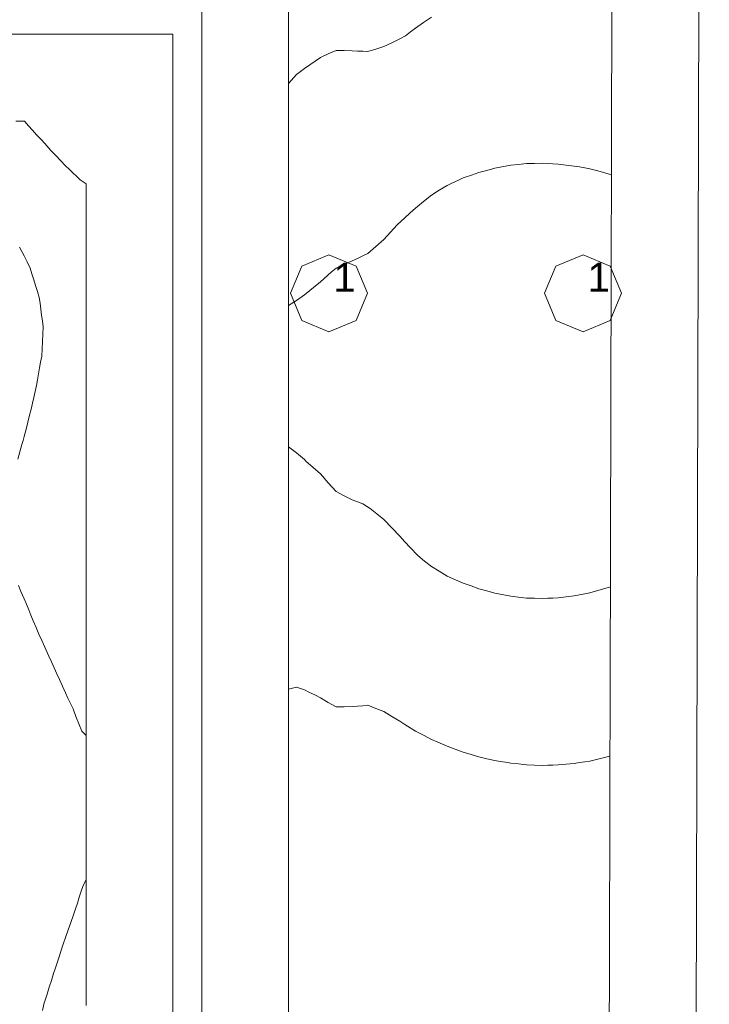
# Model space of a CAD drawing. Header units: millimetres. Extents: x -3350 to 1628655, y -3400 to 242269.
# Tile 45 of 73: x 1557364 to 1559746, y 15421 to 18823. Entities that reach past the tile are written whole.
import ezdxf
from ezdxf.xclip import XClip

# ---------------------------------------------------------------- set-up
doc = ezdxf.new("R2010")
doc.units = ezdxf.units.MM
doc.header["$MEASUREMENT"] = 0
doc.header["$XCLIPFRAME"] = 0
doc.linetypes.add('B0402', pattern=[937.5, 625, -312.5])
for name, color, linetype in [('19077_E_2-04_2_DLXLUMEX', 7, 'Continuous'), ('19077_E_2-04_2_New_0', 7, 'Continuous'), ('19077_E_2-04_2_New_DLXISO', 7, 'Continuous'), ('19077_E_2-04_2_New_DLXLUM', 7, 'Continuous')]:
    doc.layers.add(name, color=color, linetype=linetype)
doc.styles.add('GENERATED_STYLE_1', font='txt')

# ---------------------------------------------------------------- blocks, each defined once
blk = doc.blocks.new('Drawing_1_2', base_point=(1545683.5, -2338.8))
at = {"layer": '19077_E_2-04_2_New_0', "color": 6, "linetype": 'Continuous', "lineweight": 0}
for p, q in [((1557993.3, 33272.5), (1557993.3, 12372.5)), ((1557993.3, 12372.5), (1557993.3, 33272.5)), ((1557993.3, 12372.5), (1557993.3, 33272.5)), ((1557993.3, 33272.5), (1557993.3, 12372.5)), ((1557993.3, 12372.5), (1557993.3, 33272.5)), ((1557993.3, 12372.5), (1557993.3, 33272.5)), ((1557993.3, 33272.5), (1557993.3, 12372.5)), ((1559746.4, 33272.5), (1559693.3, 12372.5)), ((1559693.3, 12372.5), (1559746.4, 33272.5)), ((1559746.4, 33272.5), (1559693.3, 12372.5)), ((1559746.4, 33272.5), (1559693.3, 12372.5)), ((1559693.3, 12372.5), (1559746.4, 33272.5)), ((1559746.4, 33272.5), (1559693.3, 12372.5)), ((1559693.3, 12372.5), (1559746.4, 33272.5)), ((1552743.3, 18772.5), (1557893.3, 18772.5)), ((1557893.3, 18772.5), (1552743.3, 18772.5)), ((1552743.3, 18772.5), (1557893.3, 18772.5)), ((1557893.3, 18772.5), (1552743.3, 18772.5)), ((1557893.3, 11672.5), (1557893.3, 18772.5)), ((1557893.3, 18772.5), (1557893.4, 18772.5)), ((1557893.3, 18772.5), (1557893.3, 11672.5)), ((1557893.3, 18772.5), (1557893.4, 18772.5)), ((1557893.3, 18772.5), (1557893.3, 11672.5)), ((1557893.3, 11672.5), (1557893.3, 18772.5))]:
    blk.add_line(p, q, dxfattribs=at)
at = {"layer": '19077_E_2-04_2_New_DLXISO', "color": 30, "linetype": 'Continuous', "lineweight": 0, "flags": 128}
for points in [[(1558293.3, 18881.1), (1558293.3, 18811.4), (1558293.3, 18741.6), (1558293.3, 18671.9), (1558293.3, 18602.1), (1558293.3, 18532.4), (1558293.3, 18462.6), (1558293.3, 18392.8), (1558293.3, 18323.1), (1558293.3, 18253.3), (1558293.3, 18183.6), (1558293.3, 18113.8), (1558293.3, 18044), (1558293.3, 17974.3), (1558293.3, 17904.5), (1558293.3, 17834.8), (1558293.3, 17765), (1558293.3, 17695.2), (1558293.3, 17625.5), (1558293.3, 17555.7), (1558293.3, 17486), (1558293.3, 17416.2), (1558293.3, 17346.4), (1558293.3, 17276.7), (1558293.3, 17206.9), (1558293.3, 17137.2), (1558293.3, 17067.4), (1558293.3, 16997.6), (1558293.3, 16927.9), (1558293.3, 16858.1), (1558293.3, 16788.4), (1558293.3, 16718.6), (1558293.3, 16648.8), (1558293.3, 16579.1), (1558293.3, 16509.3), (1558293.3, 16439.6), (1558293.3, 16369.8), (1558293.3, 16300.1), (1558293.3, 16230.3), (1558293.3, 16160.5), (1558293.3, 16090.8), (1558293.3, 16021), (1558293.3, 15951.3), (1558293.3, 15881.5), (1558293.3, 15811.7), (1558293.3, 15742), (1558293.3, 15672.2), (1558293.3, 15602.5), (1558293.3, 15532.7), (1558293.3, 15462.9), (1558293.3, 15393.2)], [(1559401, 15393.2), (1559401.2, 15462.9), (1559401.3, 15532.7), (1559401.5, 15602.4), (1559401.7, 15672.2), (1559401.9, 15742), (1559402, 15811.7), (1559402.2, 15881.5), (1559402.4, 15951.2), (1559402.6, 16021), (1559402.8, 16090.8), (1559402.9, 16160.5), (1559403.1, 16230.3), (1559403.3, 16300), (1559403.5, 16369.8), (1559403.6, 16439.6), (1559403.8, 16509.3), (1559404, 16579.1), (1559404.2, 16648.8), (1559404.3, 16718.6), (1559404.5, 16788.3), (1559404.7, 16858.1), (1559404.9, 16927.9), (1559405.1, 16997.6), (1559405.2, 17067.4), (1559405.4, 17137.1), (1559405.6, 17206.9), (1559405.8, 17276.7), (1559405.9, 17346.4), (1559406.1, 17416.2), (1559406.3, 17485.9), (1559406.5, 17555.7), (1559406.6, 17625.5), (1559406.8, 17695.2), (1559407, 17765), (1559407.2, 17834.7), (1559407.4, 17904.5), (1559407.5, 17974.3), (1559407.7, 18044), (1559407.9, 18113.8), (1559408.1, 18183.5), (1559408.2, 18253.3), (1559408.4, 18323.1), (1559408.6, 18392.8), (1559408.8, 18462.6), (1559409, 18532.3), (1559409.1, 18602.1), (1559409.3, 18671.9), (1559409.5, 18741.6), (1559409.7, 18811.4), (1559409.8, 18881.1)]]:
    blk.add_lwpolyline(points, dxfattribs=at)
at = {"layer": '19077_E_2-04_2_New_DLXISO', "color": 14, "linetype": 'Continuous', "lineweight": 0, "flags": 128}
blk.add_lwpolyline([(1558786.4, 18831.5), (1558759, 18812.6), (1558731.6, 18793.8), (1558714.1, 18780.4), (1558696.7, 18767.1), (1558676.8, 18756.4), (1558649.4, 18742.9), (1558622, 18729.4), (1558594.6, 18720.9), (1558567.2, 18712.4), (1558549, 18713.3), (1558530.7, 18714.2), (1558512.4, 18715.1), (1558485.1, 18715.6), (1558457.7, 18716.1), (1558430.3, 18704.2), (1558402.9, 18692.3), (1558384.6, 18679.5), (1558366.4, 18666.7), (1558348.1, 18653.9), (1558320.7, 18633.1), (1558293.3, 18602.1), (1558293.3, 18532.4), (1558293.3, 18462.6), (1558293.3, 18392.8), (1558293.3, 18323.1), (1558293.3, 18253.3), (1558293.3, 18183.6), (1558293.3, 18113.8), (1558293.3, 18044), (1558293.3, 17974.3), (1558293.3, 17904.5), (1558293.3, 17834.8), (1558293.3, 17765), (1558293.3, 17695.2), (1558293.3, 17625.5), (1558293.3, 17555.7), (1558293.3, 17486), (1558293.3, 17416.2), (1558293.3, 17346.4), (1558293.3, 17276.7), (1558293.3, 17206.9), (1558293.3, 17137.2), (1558293.3, 17067.4), (1558293.3, 16997.6), (1558293.3, 16927.9), (1558293.3, 16858.1), (1558293.3, 16788.4), (1558293.3, 16718.6), (1558293.3, 16648.8), (1558293.3, 16579.1), (1558293.3, 16509.3), (1558320.7, 16517.1), (1558348.1, 16507.6), (1558365.8, 16498.8), (1558383.4, 16490), (1558402.9, 16479.9), (1558430.3, 16464.1), (1558457.7, 16448.3), (1558485.1, 16449.3), (1558512.4, 16450.2), (1558530.7, 16451.5), (1558549, 16452.7), (1558567.2, 16454), (1558594.6, 16443.1), (1558622, 16432.3), (1558649.4, 16415.5), (1558676.8, 16398.8), (1558695.1, 16387.6), (1558713.3, 16376.4), (1558731.6, 16365.2), (1558759, 16350.5), (1558786.4, 16335.7), (1558809.2, 16326.8), (1558841.1, 16313.3), (1558859.4, 16306.3), (1558877.7, 16299.4), (1558895.9, 16292.4), (1558923.3, 16284.1), (1558950.7, 16275.7), (1558978.1, 16269.4), (1559005.5, 16263.1), (1559023.8, 16260.1), (1559042, 16257.2), (1559060.3, 16254.2), (1559087.7, 16251.5), (1559115.1, 16248.7), (1559142.5, 16247.6), (1559169.8, 16246.5), (1559188.1, 16247), (1559206.4, 16247.4), (1559224.6, 16247.9), (1559252, 16250.4), (1559279.4, 16253), (1559297.7, 16255.9), (1559315.9, 16258.8), (1559334.2, 16261.6), (1559361.6, 16267.9), (1559403.2, 16278.8), (1559403.3, 16300), (1559403.5, 16369.8), (1559403.6, 16439.6), (1559403.8, 16509.3), (1559404, 16579.1), (1559404.2, 16648.8), (1559404.3, 16718.6), (1559404.5, 16788.3), (1559404.7, 16858.1), (1559404.9, 16927.9), (1559405.1, 16997.6), (1559405.2, 17067.4), (1559405.4, 17137.1), (1559405.6, 17206.9), (1559405.8, 17276.7), (1559405.9, 17346.4), (1559406.1, 17416.2), (1559406.3, 17485.9), (1559406.5, 17555.7), (1559406.6, 17625.5), (1559406.8, 17695.2), (1559407, 17765), (1559407.2, 17834.7), (1559407.4, 17904.5), (1559407.5, 17974.3), (1559407.7, 18044), (1559407.9, 18113.8), (1559408.1, 18183.5), (1559408.2, 18253.3), (1559408.4, 18323.1), (1559408.6, 18392.8), (1559408.8, 18462.6), (1559409, 18532.3), (1559409.1, 18602.1), (1559409.3, 18671.9), (1559409.5, 18741.6), (1559409.7, 18811.4), (1559409.9, 18890.9)], dxfattribs=at)
at = {"layer": '19077_E_2-04_2_New_DLXISO', "color": 5, "linetype": 'Continuous', "lineweight": 0, "flags": 128}
blk.add_lwpolyline([(1557593.3, 15417.5), (1557593.3, 15439.2), (1557593.3, 15460.9), (1557593.3, 15482.5), (1557593.3, 15504.2), (1557593.3, 15525.9), (1557593.3, 15547.5), (1557593.3, 15569.2), (1557593.3, 15590.9), (1557593.3, 15612.6), (1557593.3, 15634.2), (1557593.3, 15655.9), (1557593.3, 15677.6), (1557593.3, 15699.2), (1557593.3, 15720.9), (1557593.3, 15742.6), (1557593.3, 15764.2), (1557593.3, 15785.9), (1557593.3, 15807.6), (1557593.3, 15829.2), (1557593.3, 15850.9), (1557593.3, 15872.6), (1557593.3, 15894.2), (1557593.3, 15915.9), (1557593.3, 15937.6), (1557593.3, 15959.2), (1557593.3, 15980.9), (1557593.3, 16002.6), (1557593.3, 16024.2), (1557593.3, 16045.9), (1557593.3, 16067.6), (1557593.3, 16089.2), (1557593.3, 16110.9), (1557593.3, 16132.6), (1557593.3, 16154.2), (1557593.3, 16175.9), (1557593.3, 16197.6), (1557593.3, 16219.2), (1557593.3, 16240.9), (1557593.3, 16262.5), (1557593.3, 16284.2), (1557593.3, 16305.9), (1557593.3, 16327.5), (1557593.3, 16349.2), (1557593.3, 16370.9), (1557593.3, 16392.5), (1557593.3, 16414.2), (1557593.3, 16435.9), (1557593.3, 16457.5), (1557593.3, 16479.2), (1557593.3, 16500.9), (1557593.3, 16522.5), (1557593.3, 16544.2), (1557593.3, 16565.9), (1557593.3, 16587.5), (1557593.3, 16609.2), (1557593.3, 16630.9), (1557593.3, 16652.5), (1557593.3, 16674.2), (1557593.3, 16695.9), (1557593.3, 16717.5), (1557593.3, 16739.2), (1557593.3, 16760.9), (1557593.3, 16782.5), (1557593.3, 16804.2), (1557593.3, 16825.9), (1557593.3, 16847.5), (1557593.3, 16869.2), (1557593.3, 16890.9), (1557593.3, 16912.5), (1557593.3, 16934.2), (1557593.3, 16955.9), (1557593.3, 16977.5), (1557593.3, 16999.2), (1557593.3, 17020.9), (1557593.3, 17042.5), (1557593.3, 17064.2), (1557593.3, 17085.9), (1557593.3, 17107.5), (1557593.3, 17129.2), (1557593.3, 17150.9), (1557593.3, 17172.5), (1557593.3, 17194.2), (1557593.3, 17215.9), (1557593.3, 17237.5), (1557593.3, 17259.2), (1557593.3, 17280.9), (1557593.3, 17302.5), (1557593.3, 17324.2), (1557593.3, 17345.9), (1557593.3, 17367.5), (1557593.3, 17389.2), (1557593.3, 17410.9), (1557593.3, 17432.5), (1557593.3, 17454.2), (1557593.3, 17475.9), (1557593.3, 17497.5), (1557593.3, 17519.2), (1557593.3, 17540.9), (1557593.3, 17562.5), (1557593.3, 17584.2), (1557593.3, 17605.9), (1557593.3, 17627.5), (1557593.3, 17649.2), (1557593.3, 17670.9), (1557593.3, 17692.5), (1557593.3, 17714.2), (1557593.3, 17735.9), (1557593.3, 17757.5), (1557593.3, 17779.2), (1557593.3, 17800.9), (1557593.3, 17822.5), (1557593.3, 17844.2), (1557593.3, 17865.9), (1557593.3, 17887.5), (1557593.3, 17909.2), (1557593.3, 17930.9), (1557593.3, 17952.5), (1557593.3, 17974.2), (1557593.3, 17995.9), (1557593.3, 18017.5), (1557593.3, 18039.2), (1557593.3, 18060.9), (1557593.3, 18082.5), (1557593.3, 18104.2), (1557593.3, 18125.9), (1557593.3, 18147.5), (1557593.3, 18169.2), (1557593.3, 18190.9), (1557593.3, 18212.5), (1557593.3, 18234.2), (1557593.3, 18255.9), (1557573, 18269.4), (1557560.3, 18281.6), (1557547.6, 18293.8), (1557534.9, 18306), (1557522.2, 18318.2), (1557505.4, 18335.8), (1557488.7, 18353.4), (1557471.9, 18371), (1557451.1, 18394.6), (1557436.9, 18410), (1557422.7, 18425.3), (1557408.5, 18440.6), (1557394.2, 18455.9), (1557381, 18472.5), (1557365.8, 18472.5), (1557350.6, 18472.5)], dxfattribs=at)
at = {"layer": '19077_E_2-04_2_New_DLXISO', "color": 3, "linetype": 'Continuous', "lineweight": 0, "flags": 128}
for points in [[(1557443.4, 15400.3), (1557449, 15425.7), (1557451.1, 15432.4), (1557458.6, 15456.1), (1557466.1, 15479.8), (1557473.6, 15503.5), (1557481.1, 15527.2), (1557487.8, 15547.5), (1557494.5, 15567.9), (1557501.2, 15588.2), (1557507.9, 15608.5), (1557514.6, 15628.8), (1557522.2, 15651.9), (1557531.5, 15678.1), (1557540.8, 15704.2), (1557550.1, 15730.4), (1557556.8, 15750.7), (1557563.4, 15771), (1557570.1, 15791.3), (1557576.7, 15811.6), (1557583.4, 15831.9), (1557593.3, 15850.9), (1557593.3, 15872.6), (1557593.3, 15894.2), (1557593.3, 15915.9), (1557593.3, 15937.6), (1557593.3, 15959.2), (1557593.3, 15980.9), (1557593.3, 16002.6), (1557593.3, 16024.2), (1557593.3, 16045.9), (1557593.3, 16067.6), (1557593.3, 16089.2), (1557593.3, 16110.9), (1557593.3, 16132.6), (1557593.3, 16154.2), (1557593.3, 16175.9), (1557593.3, 16197.6), (1557593.3, 16219.2), (1557593.3, 16240.9), (1557593.3, 16262.5), (1557593.3, 16284.2), (1557593.3, 16305.9), (1557593.3, 16327.5), (1557593.3, 16349.2), (1557578.8, 16365.1), (1557568.7, 16390.5), (1557558.6, 16415.9), (1557548.6, 16441.3), (1557539.8, 16459.8), (1557531, 16478.3), (1557522.2, 16496.8), (1557512.2, 16519.8), (1557502.1, 16542.9), (1557492.8, 16563.2), (1557483.5, 16583.5), (1557474.2, 16603.8), (1557464.9, 16624.1), (1557451.1, 16654.5), (1557441, 16677.4), (1557430.9, 16700.2), (1557420.7, 16723.1), (1557410.6, 16746), (1557403, 16765), (1557395.3, 16784.1), (1557387.7, 16803.1), (1557380, 16822.2), (1557367.6, 16847.5), (1557360.6, 16867.9)], [(1557357.9, 17304.6), (1557364.7, 17330), (1557371.6, 17355.4), (1557375.8, 17369.1), (1557380, 17382.9), (1557386.2, 17407.6), (1557392.4, 17432.2), (1557398.6, 17456.9), (1557403.3, 17477.2), (1557408.1, 17497.5), (1557412.9, 17517.9), (1557417.6, 17538.2), (1557422.4, 17558.5), (1557425.9, 17578.8), (1557429.5, 17599.1), (1557433.1, 17619.4), (1557436.6, 17639.7), (1557440.2, 17660), (1557441.4, 17685.4), (1557442.7, 17710.8), (1557443.9, 17736.2), (1557445.2, 17761.6), (1557442.5, 17781.9), (1557439.8, 17802.2), (1557437.1, 17822.5), (1557434.4, 17842.9), (1557431.8, 17863.2), (1557425.5, 17883.5), (1557419.2, 17903.8), (1557412.9, 17924.1), (1557406.6, 17944.4), (1557400.3, 17964.7), (1557390.1, 17986), (1557380, 18007.2), (1557363.2, 18036.8)]]:
    blk.add_lwpolyline(points, dxfattribs=at)
at = {"layer": '19077_E_2-04_2_New_DLXISO', "color": 9, "linetype": 'Continuous', "lineweight": 0, "flags": 128}
blk.add_lwpolyline([(1559005.5, 18309.4), (1558978.1, 18302.1), (1558950.7, 18294.8), (1558925.2, 18286), (1558895.9, 18275.7), (1558877.7, 18267.2), (1558859.4, 18258.6), (1558841.1, 18250), (1558813.8, 18233.2), (1558786.4, 18216.4), (1558759, 18194.1), (1558731.6, 18171.9), (1558713.3, 18155.1), (1558695.1, 18138.2), (1558668.6, 18114), (1558645.3, 18088.5), (1558622, 18063.1), (1558594.6, 18039.1), (1558567.2, 18015.1), (1558549, 18006.6), (1558530.7, 17998), (1558512.4, 17989.5), (1558485.1, 17976.9), (1558457.7, 17964.2), (1558439.6, 17950.7), (1558402.9, 17916.8), (1558384.6, 17901.9), (1558366.4, 17887), (1558348.1, 17872.1), (1558320.7, 17852.5), (1558293.3, 17834.8), (1558293.3, 17765), (1558293.3, 17695.2), (1558293.3, 17625.5), (1558293.3, 17555.7), (1558293.3, 17486), (1558293.3, 17416.2), (1558293.3, 17346.4), (1558320.7, 17326.3), (1558348.1, 17302.9), (1558353.1, 17297.5), (1558378, 17275.7), (1558402.9, 17253.9), (1558430.3, 17223), (1558457.7, 17192.2), (1558485.1, 17178.1), (1558512.4, 17163.9), (1558530.7, 17156.7), (1558549, 17149.5), (1558574.8, 17134.3), (1558598.4, 17115.3), (1558622, 17096.4), (1558649.4, 17067.3), (1558676.8, 17038.1), (1558695.1, 17018.5), (1558713.3, 16998.8), (1558739.9, 16971), (1558763.1, 16952.2), (1558786.4, 16933.3), (1558813.8, 16917), (1558841.1, 16900.7), (1558859.4, 16892.6), (1558877.7, 16884.5), (1558895.9, 16876.4), (1558923.3, 16866.5), (1558950.7, 16856.7), (1558978.1, 16849.1), (1559005.5, 16841.5), (1559023.8, 16837.9), (1559042, 16834.3), (1559060.3, 16830.7), (1559087.7, 16827.6), (1559115.1, 16824.5), (1559142.5, 16823.7), (1559169.8, 16822.9), (1559188.1, 16823.8), (1559206.4, 16824.7), (1559224.6, 16825.6), (1559252, 16828.8), (1559279.4, 16832), (1559297.7, 16835.5), (1559315.9, 16839.1), (1559334.2, 16842.6), (1559361.6, 16850.1), (1559404.7, 16863.7), (1559404.9, 16927.9), (1559405.1, 16997.6), (1559405.2, 17067.4), (1559405.4, 17137.1), (1559405.6, 17206.9), (1559405.8, 17276.7), (1559405.9, 17346.4), (1559406.1, 17416.2), (1559406.3, 17485.9), (1559406.5, 17555.7), (1559406.6, 17625.5), (1559406.8, 17695.2), (1559407, 17765), (1559407.2, 17834.7), (1559407.4, 17904.5), (1559407.5, 17974.3), (1559407.7, 18044), (1559407.9, 18113.8), (1559408.1, 18183.5), (1559408.3, 18286.1), (1559389, 18292.7), (1559361.6, 18299.9), (1559334.2, 18307), (1559315.9, 18310.4), (1559297.7, 18313.8), (1559279.4, 18317.1), (1559252, 18320.3), (1559224.6, 18323.5), (1559206.4, 18324.5), (1559188.1, 18325.5), (1559169.8, 18326.5), (1559142.5, 18326), (1559115.1, 18325.4), (1559087.7, 18322.5), (1559060.3, 18319.6), (1559042, 18316.2), (1559023.8, 18312.8)], close=True, dxfattribs=at)
at = {"layer": '19077_E_2-04_2_New_DLXLUM', "color": 1, "linetype": 'Continuous', "lineweight": 0}
for p, q in [((1558338.3, 17971.3), (1558432.3, 18010.2)), ((1558432.3, 18010.2), (1558338.3, 17971.3)), ((1558432.3, 18010.2), (1558338.3, 17971.3)), ((1558338.3, 17971.3), (1558432.3, 18010.2)), ((1558432.3, 18010.2), (1558526.3, 17971.3)), ((1558526.3, 17971.3), (1558432.3, 18010.2)), ((1558432.3, 18010.2), (1558432.3, 18010.2)), ((1558526.3, 17971.3), (1558432.3, 18010.2)), ((1558432.3, 18010.2), (1558432.3, 18010.2)), ((1558432.3, 18010.2), (1558526.3, 17971.3)), ((1559216.3, 17971.3), (1559310.2, 18010.2)), ((1559310.2, 18010.2), (1559216.3, 17971.3)), ((1559310.2, 18010.2), (1559216.3, 17971.3)), ((1559216.3, 17971.3), (1559310.2, 18010.2)), ((1559310.2, 18010.2), (1559404.2, 17971.3)), ((1559404.2, 17971.3), (1559310.2, 18010.2)), ((1559310.2, 18010.2), (1559310.3, 18010.2)), ((1559404.2, 17971.3), (1559310.2, 18010.2)), ((1559310.2, 18010.2), (1559310.3, 18010.2)), ((1559310.2, 18010.2), (1559404.2, 17971.3)), ((1558299.4, 17877.3), (1558338.3, 17971.3)), ((1558338.3, 17971.3), (1558299.4, 17877.3)), ((1558338.3, 17971.3), (1558299.4, 17877.3)), ((1558299.4, 17877.3), (1558338.3, 17971.3)), ((1558338.3, 17971.3), (1558338.3, 17971.3)), ((1558338.3, 17971.3), (1558338.3, 17971.3)), ((1558526.3, 17971.3), (1558565.2, 17877.3)), ((1558565.2, 17877.3), (1558526.3, 17971.3)), ((1558526.3, 17971.3), (1558526.3, 17971.3)), ((1558565.2, 17877.3), (1558526.3, 17971.3)), ((1558526.3, 17971.3), (1558526.3, 17971.3)), ((1558526.3, 17971.3), (1558565.2, 17877.3)), ((1559177.3, 17877.3), (1559216.3, 17971.3)), ((1559216.3, 17971.3), (1559177.3, 17877.3)), ((1559216.3, 17971.3), (1559177.3, 17877.3)), ((1559177.3, 17877.3), (1559216.3, 17971.3)), ((1559216.3, 17971.3), (1559216.3, 17971.3)), ((1559216.3, 17971.3), (1559216.3, 17971.3)), ((1559404.2, 17971.3), (1559443.2, 17877.3)), ((1559443.2, 17877.3), (1559404.2, 17971.3)), ((1559404.2, 17971.3), (1559404.3, 17971.3)), ((1559443.2, 17877.3), (1559404.2, 17971.3)), ((1559404.2, 17971.3), (1559404.3, 17971.3)), ((1559404.2, 17971.3), (1559443.2, 17877.3)), ((1558338.3, 17783.3), (1558299.4, 17877.3)), ((1558299.4, 17877.3), (1558338.3, 17783.3)), ((1558299.4, 17877.3), (1558338.3, 17783.3)), ((1558338.3, 17783.3), (1558299.4, 17877.3)), ((1558299.4, 17877.3), (1558299.4, 17877.3)), ((1558299.4, 17877.3), (1558299.4, 17877.3)), ((1558565.2, 17877.3), (1558526.3, 17783.3)), ((1558526.3, 17783.3), (1558565.2, 17877.3)), ((1558526.3, 17783.3), (1558565.2, 17877.3)), ((1558565.2, 17877.3), (1558526.3, 17783.3)), ((1558565.2, 17877.3), (1558565.3, 17877.3)), ((1558565.2, 17877.3), (1558565.3, 17877.3)), ((1559216.3, 17783.3), (1559177.3, 17877.3)), ((1559177.3, 17877.3), (1559216.3, 17783.3)), ((1559177.3, 17877.3), (1559216.3, 17783.3)), ((1559216.3, 17783.3), (1559177.3, 17877.3)), ((1559177.3, 17877.3), (1559177.4, 17877.3)), ((1559177.3, 17877.3), (1559177.4, 17877.3)), ((1559443.2, 17877.3), (1559404.2, 17783.3)), ((1559404.2, 17783.3), (1559443.2, 17877.3)), ((1559404.2, 17783.3), (1559443.2, 17877.3)), ((1559443.2, 17877.3), (1559404.2, 17783.3)), ((1559443.2, 17877.3), (1559443.2, 17877.3)), ((1559443.2, 17877.3), (1559443.2, 17877.3)), ((1558432.3, 17744.3), (1558338.3, 17783.3)), ((1558338.3, 17783.3), (1558432.3, 17744.3)), ((1558338.3, 17783.3), (1558432.3, 17744.3)), ((1558432.3, 17744.3), (1558338.3, 17783.3)), ((1558338.3, 17783.3), (1558338.3, 17783.3)), ((1558338.3, 17783.3), (1558338.3, 17783.3)), ((1558526.3, 17783.3), (1558432.3, 17744.3)), ((1558432.3, 17744.3), (1558526.3, 17783.3)), ((1558432.3, 17744.3), (1558526.3, 17783.3)), ((1558526.3, 17783.3), (1558432.3, 17744.3)), ((1558526.3, 17783.3), (1558526.3, 17783.3)), ((1558526.3, 17783.3), (1558526.3, 17783.3)), ((1559310.2, 17744.3), (1559216.3, 17783.3)), ((1559216.3, 17783.3), (1559310.2, 17744.3)), ((1559216.3, 17783.3), (1559216.3, 17783.3)), ((1559216.3, 17783.3), (1559310.2, 17744.3)), ((1559310.2, 17744.3), (1559216.3, 17783.3)), ((1559216.3, 17783.3), (1559216.3, 17783.3)), ((1559404.2, 17783.3), (1559310.2, 17744.3)), ((1559310.2, 17744.3), (1559404.2, 17783.3)), ((1559310.2, 17744.3), (1559404.2, 17783.3)), ((1559404.2, 17783.3), (1559310.2, 17744.3)), ((1559404.2, 17783.3), (1559404.3, 17783.3)), ((1559404.2, 17783.3), (1559404.3, 17783.3)), ((1558432.3, 17744.3), (1558432.3, 17744.3)), ((1558432.3, 17744.3), (1558432.3, 17744.3)), ((1559310.2, 17744.3), (1559310.3, 17744.3)), ((1559310.2, 17744.3), (1559310.3, 17744.3))]:
    blk.add_line(p, q, dxfattribs=at)
at = {"layer": '19077_E_2-04_2_DLXLUMEX', "color": 6, "linetype": 'Continuous', "lineweight": 0, "char_height": 100, "attachment_point": 7, "style": 'GENERATED_STYLE_1'}
for insert in [(1558447.5, 17883), (1559325.4, 17883)]:
    blk.add_mtext('\\A1;{\\pql;\\fArial|b0|i0|c0|p38;1}', dxfattribs=dict(at, insert=insert))

msp = doc.modelspace()

# ---------------------------------------------------------------- block references
at = {"color": 174, "linetype": 'B0402', "lineweight": 0, "true_color": 0x0000aa}
ref = msp.add_blockref('Drawing_1_2', (1545683.5, -2338.8), dxfattribs=at)
XClip(ref).set_block_clipping_path([(1552743.3092323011, 10968.4528812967), (1628650.371970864, 36622.544083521)])

doc.saveas('drawing.dxf')
